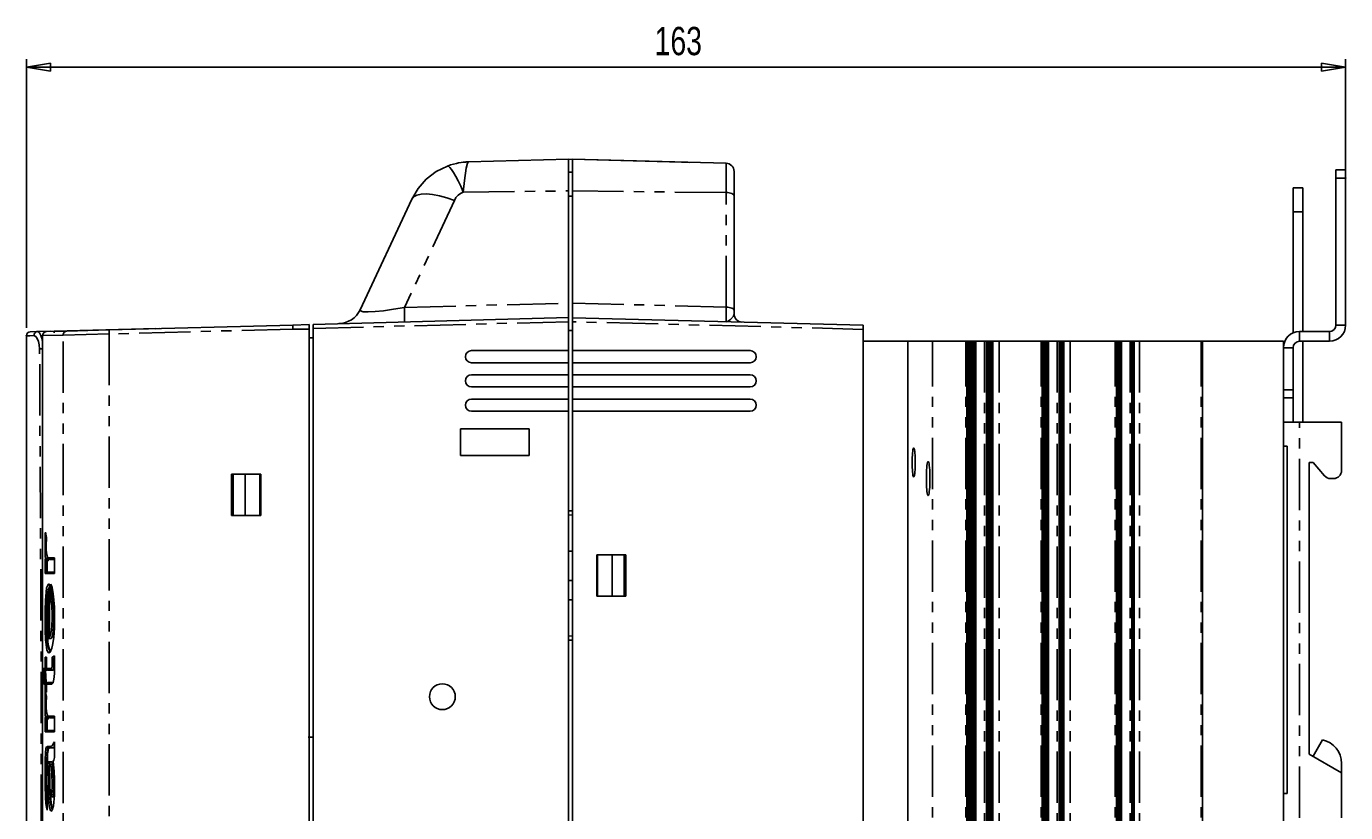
# Model space of a CAD drawing. Extents: x 31 to 367, y -51 to 345.
# Tile 11 of 11: x 204 to 367, y 246 to 343. Entities that reach past the tile are written whole.
import ezdxf

# ---------------------------------------------------------------- set-up
doc = ezdxf.new("R2010")
doc.units = 0
doc.header["$PDSIZE"] = -1
doc.linetypes.add('PHANTOM', pattern=[12.7, 6.35, -1.27, 1.27, -1.27, 1.27, -1.27])
doc.layers.get('0').update_dxf_attribs({"linetype": 'CONTINUOUS'})
doc.styles.add('SLDTEXTSTYLE0', font='txt', dxfattribs={"width": 0.75})
doc.dimstyles.get("Standard").update_dxf_attribs({"dimtxt": 0.18, "dimasz": 0.18, "dimexe": 0.18, "dimexo": 0.0625, "dimgap": 0.09, "dimtad": 0, "dimtih": 1, "dimtoh": 1, "dimzin": 0, "dimcen": 0.09, "dimazin": 3, "dimtfac": 1, "dimtofl": 0, "dimtmove": 0, "dimatfit": 3})

# ---------------------------------------------------------------- blocks, each defined once
blk = doc.blocks.new('_CLOSED')
at = {"color": 0, "linetype": 'BYBLOCK'}
for p, q in [((-1, 0.166667), (0, 0)), ((-1, 0.166667), (-1, -0.166667)), ((0, 0), (-1, -0.166667)), ((0, 0), (-1, 0))]:
    blk.add_line(p, q, dxfattribs=at)
blk = doc.blocks.new('*D9')
at = {"color": 7}
for p, q in [((203.63, 306), (203.63, 339.24)), ((203.63, 338.24), (366.93, 338.24)), ((366.93, 325.53), (366.93, 339.24))]:
    blk.add_line(p, q, dxfattribs=at)
for p in [(366.93, 324.53), (203.63, 305)]:
    blk.add_point(p, dxfattribs=at)
at = {"xscale": 3, "yscale": 3, "rotation": 180}
blk.add_blockref('_CLOSED', (203.63, 338.24), dxfattribs=at)
at = {"xscale": 3, "yscale": 3}
blk.add_blockref('_CLOSED', (366.93, 338.24), dxfattribs=at)
at = {"color": 7, "linetype": 'CONTINUOUS', "style": 'SLDTEXTSTYLE0', "width": 0.75}
blk.add_text('163', height=3.5, dxfattribs=at).set_placement((281.4, 339.74))

msp = doc.modelspace()

# ---------------------------------------------------------------- linework, layer by layer
at = {"color": 7, "linetype": 'CONTINUOUS'}
for p, q in [((258.369, 326.529), (270.732, 326.852)), ((270.732, 322.932), (270.732, 326.852)), ((271.232, 326.839), (270.732, 326.852)), ((271.232, 326.852), (290.258, 326.354)), ((271.232, 322.932), (271.232, 326.852)), ((284.74, 326.499), (271.232, 326.852)), ((270.732, 325.248), (271.232, 325.252)), ((284.74, 326.499), (285.732, 326.473)), ((291.232, 325.355), (291.232, 322.334)), ((365.732, 325.529), (366.932, 325.529)), ((365.732, 324.529), (365.732, 325.529)), ((366.932, 325.529), (366.932, 324.529)), ((365.732, 324.529), (365.732, 306.329)), ((366.932, 324.529), (366.932, 306.329)), ((244.95, 308.235), (251.328, 321.912)), ((270.732, 309.05), (270.732, 322.932)), ((271.232, 309.048), (271.232, 322.932)), ((291.232, 322.334), (291.232, 308.15)), ((360.432, 323.329), (361.632, 323.329)), ((360.432, 320.329), (360.432, 323.329)), ((361.632, 323.329), (361.632, 320.329)), ((360.432, 320.329), (360.432, 305.362)), ((361.632, 320.329), (361.632, 305.529)), ((270.732, 309.05), (270.732, 307.248)), ((271.232, 307.245), (271.232, 309.048)), ((239.132, 306.42), (270.732, 307.248)), ((270.732, 307.248), (270.732, 306.748)), ((271.232, 307.245), (307.232, 306.302)), ((271.232, 306.745), (271.232, 307.245)), ((291.232, 308.15), (291.232, 307.696)), ((204.118, 305.503), (205.034, 305.527)), ((205.034, 305.527), (206.651, 305.57)), ((206.128, 305.53), (208.658, 305.596)), ((216.632, 305.831), (207.056, 305.58)), ((208.658, 305.596), (213.878, 305.733)), ((213.878, 305.733), (236.632, 306.329)), ((216.632, 305.831), (219.632, 305.91)), ((219.632, 305.91), (219.632, 305.883)), ((219.632, 305.883), (220.118, 305.896)), ((238.632, 306.381), (236.632, 306.329)), ((238.632, 306.381), (238.632, 305.829)), ((238.632, 305.829), (238.632, 144.828)), ((239.132, 305.92), (239.132, 306.42)), ((239.132, 144.737), (239.132, 305.92)), ((270.732, 306.748), (270.732, 303.168)), ((270.732, 305.641), (271.232, 305.645)), ((271.232, 303.168), (271.232, 306.745)), ((307.232, 306.302), (307.232, 305.802)), ((307.232, 305.802), (307.232, 144.855)), ((364.932, 305.529), (361.232, 305.529)), ((203.632, 195.721), (203.632, 305.004)), ((205.641, 305.029), (205.641, 187.087)), ((239.132, 304.759), (238.632, 304.755)), ((312.732, 304.329), (307.232, 304.329)), ((312.732, 146.329), (312.732, 304.329)), ((315.787, 304.329), (312.732, 304.329)), ((319.924, 304.329), (315.787, 304.329)), ((319.924, 304.329), (320.037, 304.329)), ((320.037, 304.329), (320.037, 146.329)), ((320.037, 304.329), (320.141, 304.329)), ((320.141, 304.329), (320.141, 146.329)), ((320.141, 304.329), (320.246, 304.329)), ((320.246, 304.329), (320.246, 146.329)), ((320.246, 304.329), (320.351, 304.329)), ((320.351, 304.329), (320.351, 146.329)), ((320.351, 304.329), (320.456, 304.329)), ((320.456, 304.329), (320.456, 146.329)), ((320.456, 304.329), (320.56, 304.329)), ((320.56, 304.329), (320.56, 146.329)), ((320.56, 304.329), (320.665, 304.329)), ((320.665, 304.329), (320.665, 146.329)), ((320.665, 304.329), (320.77, 304.329)), ((320.77, 304.329), (320.77, 146.329)), ((320.77, 304.329), (320.875, 304.329)), ((320.875, 304.329), (320.875, 146.329)), ((320.875, 304.329), (320.979, 304.329)), ((320.979, 304.329), (320.979, 146.329)), ((320.979, 304.329), (321.153, 304.329)), ((321.153, 304.329), (321.171, 304.329)), ((321.171, 304.329), (321.171, 146.329)), ((321.171, 304.329), (322.243, 304.329)), ((322.243, 304.329), (322.465, 304.329)), ((322.465, 146.329), (322.465, 304.329)), ((322.465, 304.329), (322.536, 304.329)), ((322.536, 146.329), (322.536, 304.329)), ((322.536, 304.329), (322.641, 304.329)), ((322.641, 146.329), (322.641, 304.329)), ((322.641, 304.329), (322.746, 304.329)), ((322.746, 146.329), (322.746, 304.329)), ((322.746, 304.329), (322.85, 304.329)), ((322.85, 146.329), (322.85, 304.329)), ((322.85, 304.329), (322.955, 304.329)), ((322.955, 146.329), (322.955, 304.329)), ((322.955, 304.329), (323.06, 304.329)), ((323.06, 146.329), (323.06, 304.329)), ((323.06, 304.329), (323.165, 304.329)), ((323.165, 146.329), (323.165, 304.329)), ((323.165, 304.329), (323.269, 304.329)), ((323.269, 146.329), (323.269, 304.329)), ((323.269, 304.329), (324.059, 304.329)), ((329.238, 304.329), (324.059, 304.329)), ((329.351, 304.329), (329.238, 304.329)), ((329.351, 304.329), (329.351, 146.329)), ((329.351, 304.329), (329.456, 304.329)), ((329.456, 304.329), (329.456, 146.329)), ((329.456, 304.329), (329.56, 304.329)), ((329.56, 304.329), (329.56, 146.329)), ((329.56, 304.329), (329.665, 304.329)), ((329.665, 304.329), (329.665, 146.329)), ((329.665, 304.329), (329.77, 304.329)), ((329.77, 304.329), (329.77, 146.329)), ((329.77, 304.329), (329.875, 304.329)), ((329.875, 304.329), (329.875, 146.329)), ((329.875, 304.329), (329.979, 304.329)), ((329.979, 304.329), (329.979, 146.329)), ((329.979, 304.329), (330.153, 304.329)), ((330.153, 304.329), (330.171, 304.329)), ((330.171, 304.329), (330.171, 146.329)), ((330.171, 304.329), (331.243, 304.329)), ((331.243, 304.329), (331.465, 304.329)), ((331.465, 146.329), (331.465, 304.329)), ((331.465, 304.329), (331.536, 304.329)), ((331.536, 146.329), (331.536, 304.329)), ((331.536, 304.329), (331.641, 304.329)), ((331.641, 146.329), (331.641, 304.329)), ((331.641, 304.329), (331.746, 304.329)), ((331.746, 146.329), (331.746, 304.329)), ((331.746, 304.329), (331.85, 304.329)), ((331.85, 146.329), (331.85, 304.329)), ((331.85, 304.329), (331.955, 304.329)), ((331.955, 146.329), (331.955, 304.329)), ((331.955, 304.329), (332.06, 304.329)), ((332.06, 146.329), (332.06, 304.329)), ((332.85, 304.329), (332.06, 304.329)), ((338.391, 304.329), (332.85, 304.329)), ((338.391, 304.329), (338.56, 304.329)), ((338.56, 304.329), (338.56, 146.329)), ((338.56, 304.329), (338.665, 304.329)), ((338.665, 304.329), (338.665, 146.329)), ((338.665, 304.329), (338.77, 304.329)), ((338.77, 304.329), (338.77, 146.329)), ((338.77, 304.329), (338.875, 304.329)), ((338.875, 304.329), (338.875, 146.329)), ((338.875, 304.329), (338.979, 304.329)), ((338.979, 304.329), (338.979, 146.329)), ((338.979, 304.329), (339.153, 304.329)), ((339.153, 304.329), (339.171, 304.329)), ((339.171, 304.329), (339.171, 146.329)), ((339.171, 304.329), (340.243, 304.329)), ((340.243, 304.329), (340.465, 304.329)), ((340.465, 146.329), (340.465, 304.329)), ((340.465, 304.329), (340.536, 304.329)), ((340.536, 146.329), (340.536, 304.329)), ((340.536, 304.329), (340.641, 304.329)), ((340.641, 146.329), (340.641, 304.329)), ((340.641, 304.329), (340.746, 304.329)), ((340.746, 146.329), (340.746, 304.329)), ((340.746, 304.329), (341.432, 304.329)), ((349.061, 304.329), (341.432, 304.329)), ((349.061, 304.329), (349.232, 304.329)), ((349.232, 146.329), (349.232, 304.329)), ((359.232, 304.329), (349.232, 304.329)), ((359.232, 146.329), (359.232, 304.329)), ((364.932, 304.329), (361.232, 304.329)), ((361.632, 304.329), (361.632, 294.329)), ((258.732, 303.168), (270.732, 303.168)), ((270.732, 303.168), (270.732, 301.668)), ((271.232, 303.168), (293.232, 303.168)), ((271.232, 301.668), (271.232, 303.168)), ((359.232, 303.529), (359.232, 298.329)), ((360.432, 303.529), (360.432, 298.329)), ((270.732, 301.668), (258.732, 301.668)), ((270.732, 301.668), (270.732, 300.168)), ((271.232, 300.168), (271.232, 301.668)), ((293.232, 301.668), (271.232, 301.668)), ((258.732, 300.168), (270.732, 300.168)), ((270.732, 300.168), (270.732, 298.668)), ((271.232, 300.168), (293.232, 300.168)), ((271.232, 298.668), (271.232, 300.168)), ((270.732, 298.668), (258.732, 298.668)), ((270.732, 298.668), (270.732, 297.168)), ((271.232, 297.168), (271.232, 298.668)), ((293.232, 298.668), (271.232, 298.668)), ((360.432, 297.329), (359.232, 297.329)), ((360.432, 298.329), (360.432, 297.329)), ((360.432, 294.329), (360.432, 297.329)), ((258.732, 297.168), (270.732, 297.168)), ((270.732, 295.668), (258.732, 295.668)), ((270.732, 297.168), (270.732, 295.668)), ((270.732, 295.668), (270.732, 154.989)), ((271.232, 297.168), (293.232, 297.168)), ((271.232, 295.668), (271.232, 297.168)), ((271.232, 154.989), (271.232, 295.668)), ((293.232, 295.668), (271.232, 295.668)), ((361.232, 294.329), (359.232, 294.329)), ((366.432, 294.329), (361.232, 294.329)), ((366.432, 288.329), (366.432, 294.329)), ((265.872, 293.472), (257.372, 293.472)), ((257.372, 293.472), (257.372, 290.172)), ((265.872, 290.172), (265.872, 293.472)), ((359.232, 291.329), (359.695, 291.329)), ((359.695, 291.329), (359.695, 248.329)), ((257.372, 290.172), (265.872, 290.172)), ((362.432, 289.329), (362.932, 289.329)), ((362.432, 253.229), (362.432, 289.329)), ((362.932, 289.329), (364.31, 287.686)), ((229.032, 287.881), (229.032, 282.776)), ((232.632, 287.881), (229.032, 287.881)), ((229.232, 282.776), (229.232, 287.881)), ((230.731, 287.881), (230.731, 282.776)), ((232.532, 282.776), (232.532, 287.881)), ((232.632, 282.776), (232.632, 287.881)), ((365.076, 287.329), (365.432, 287.329)), ((229.032, 282.776), (232.632, 282.776)), ((270.732, 283.333), (271.232, 283.329)), ((270.732, 282.82), (271.232, 282.816)), ((205.978, 280.677), (206.136, 280.045)), ((270.732, 278.329), (271.232, 278.329)), ((277.832, 277.881), (274.232, 277.881)), ((274.232, 277.881), (274.232, 272.776)), ((274.332, 277.881), (274.332, 272.776)), ((276.132, 272.776), (276.132, 277.881)), ((277.632, 277.881), (277.632, 272.776)), ((277.832, 272.776), (277.832, 277.881)), ((205.95, 275.562), (205.95, 277.362)), ((206.165, 277.162), (206.149, 277.163)), ((206.27, 277.162), (206.165, 277.162)), ((206.215, 275.762), (206.215, 277.162)), ((206.261, 277.163), (206.27, 277.162)), ((206.321, 277.162), (206.27, 277.162)), ((207.093, 277.318), (206.58, 277.318)), ((207.093, 277.485), (207.093, 275.595)), ((277.632, 277.029), (277.832, 276.829)), ((206.149, 275.762), (206.165, 275.762)), ((206.165, 275.762), (207.093, 275.762)), ((270.732, 274.732), (271.232, 274.728)), ((206.488, 274.215), (206.488, 267.707)), ((206.901, 272.478), (206.913, 273.316)), ((274.232, 272.776), (277.832, 272.776)), ((206.488, 272.495), (206.472, 272.494)), ((206.823, 272.477), (206.838, 272.478)), ((206.901, 272.478), (206.838, 272.478)), ((271.232, 272.329), (270.732, 272.329)), ((207.108, 270.166), (207.027, 270.166)), ((271.232, 267.842), (270.732, 267.837)), ((206.472, 267.518), (206.497, 267.517)), ((206.545, 267.517), (206.497, 267.517)), ((206.545, 267.517), (206.545, 267.568)), ((206.661, 267.517), (206.688, 267.517)), ((206.713, 267.517), (206.688, 267.517)), ((271.232, 267.329), (270.732, 267.324)), ((205.95, 263.827), (205.95, 265.227)), ((206.104, 265.209), (206.104, 263.809)), ((207.048, 265.027), (207.021, 265.029)), ((207.102, 265.027), (207.048, 265.027)), ((205.968, 263.627), (205.959, 263.627)), ((206.165, 263.627), (205.968, 263.627)), ((206.066, 262.071), (206.018, 263.627)), ((206.149, 263.628), (206.165, 263.627)), ((206.215, 263.627), (206.165, 263.627)), ((206.215, 263.627), (206.215, 263.642)), ((206.88, 263.627), (206.286, 263.627)), ((206.931, 263.627), (206.88, 263.627)), ((207.108, 264.417), (207.027, 264.417)), ((205.95, 260.882), (205.95, 261.871)), ((206.006, 262.071), (206.016, 262.071)), ((206.016, 262.071), (206.165, 262.071)), ((206.104, 261.89), (206.104, 260.896)), ((206.165, 262.071), (206.149, 262.071)), ((206.215, 262.071), (206.165, 262.071)), ((206.215, 262.056), (206.215, 262.071)), ((206.286, 262.071), (206.872, 262.071)), ((206.872, 262.071), (206.951, 262.083)), ((205.997, 260.882), (206.13, 260.354)), ((206.063, 260.982), (206.104, 260.982)), ((205.95, 255.959), (205.95, 257.76)), ((206.165, 257.56), (206.149, 257.56)), ((206.27, 257.56), (206.165, 257.56)), ((206.215, 256.159), (206.215, 257.56)), ((206.261, 257.56), (206.27, 257.56)), ((206.321, 257.56), (206.27, 257.56)), ((207.093, 257.715), (206.58, 257.715)), ((207.093, 257.882), (207.093, 255.992)), ((206.149, 256.159), (206.165, 256.159)), ((206.165, 256.159), (207.093, 256.159)), ((238.532, 255.329), (239.032, 255.329)), ((364.082, 254.994), (362.905, 252.955)), ((206.319, 253.906), (206.318, 253.906)), ((206.373, 253.906), (206.319, 253.906)), ((206.688, 253.981), (206.46, 253.981)), ((206.738, 253.981), (206.688, 253.981)), ((207.093, 254.708), (207.093, 252.807)), ((366.432, 250.919), (362.432, 253.229)), ((206.491, 252.27), (206.44, 252.27)), ((206.476, 252.263), (206.456, 252.262)), ((206.527, 252.263), (206.476, 252.263)), ((206.667, 252.27), (206.643, 252.27)), ((206.693, 252.27), (206.667, 252.27)), ((206.751, 252.263), (206.693, 252.27)), ((206.751, 252.263), (206.7, 252.263)), ((206.7, 252.263), (206.7, 252.263)), ((206.856, 252.032), (206.853, 252.032)), ((206.919, 252.032), (206.856, 252.032)), ((366.432, 250.919), (366.432, 252.065)), ((366.432, 245.329), (366.432, 250.919)), ((206.512, 249.698), (206.512, 249.698)), ((206.539, 248.419), (206.539, 248.419)), ((207.108, 249.615), (207.027, 249.615)), ((359.695, 248.329), (359.232, 248.329)), ((206.233, 248.211), (206.213, 246.265)), ((206.878, 247.914), (206.881, 247.914)), ((206.93, 247.914), (206.881, 247.914))]:
    msp.add_line(p, q, dxfattribs=at)
at = {"color": 7, "linetype": 'PHANTOM'}
for p, q in [((290.258, 322.733), (290.258, 326.354)), ((366.932, 324.529), (365.732, 324.529)), ((256.609, 321.77), (250.43, 308.519)), ((257.715, 322.796), (270.732, 322.932)), ((270.732, 322.291), (271.232, 322.293)), ((290.258, 322.733), (271.232, 322.932)), ((290.258, 308.549), (290.258, 322.733)), ((361.632, 320.329), (360.432, 320.329)), ((250.43, 308.519), (270.732, 309.05)), ((271.232, 309.048), (290.258, 308.549)), ((207.056, 305.58), (207.058, 305.382)), ((236.632, 305.829), (213.878, 305.233)), ((216.632, 305.805), (216.632, 305.831)), ((238.632, 305.829), (236.632, 305.829)), ((270.732, 306.748), (239.132, 305.92)), ((307.232, 305.802), (271.232, 306.745)), ((361.232, 305.529), (361.232, 304.329)), ((364.932, 304.329), (364.932, 305.529)), ((365.732, 306.329), (366.932, 306.329)), ((208.183, 305.096), (205.641, 305.029)), ((213.878, 305.233), (208.183, 305.096)), ((208.183, 145.561), (208.183, 305.096)), ((213.878, 305.233), (213.878, 145.424)), ((315.787, 146.329), (315.787, 304.329)), ((319.924, 146.329), (319.924, 304.329)), ((321.153, 304.329), (321.153, 146.329)), ((322.243, 304.329), (322.243, 146.329)), ((324.059, 304.329), (324.059, 146.329)), ((329.238, 146.329), (329.238, 304.329)), ((330.153, 304.329), (330.153, 146.329)), ((331.243, 304.329), (331.243, 146.329)), ((332.85, 304.329), (332.85, 146.329)), ((338.391, 146.329), (338.391, 304.329)), ((339.153, 304.329), (339.153, 146.329)), ((340.243, 304.329), (340.243, 146.329)), ((341.432, 304.329), (341.432, 146.329)), ((349.061, 146.329), (349.061, 304.329)), ((360.432, 303.529), (359.232, 303.529)), ((359.232, 298.329), (360.432, 298.329)), ((361.232, 245.329), (361.232, 294.329)), ((205.95, 277.362), (206.011, 277.362)), ((206.149, 277.163), (206.149, 275.762)), ((206.382, 277.518), (207.095, 277.518)), ((207.095, 277.518), (207.095, 275.562)), ((207.095, 275.562), (205.95, 275.562)), ((206.49, 274.239), (206.49, 267.735)), ((206.622, 272.362), (206.65, 274.264)), ((206.84, 273.692), (206.823, 272.477)), ((206.273, 267.742), (206.273, 272.266)), ((206.472, 272.494), (206.472, 267.518)), ((205.95, 265.227), (206.105, 265.227)), ((206.105, 265.227), (206.105, 263.827)), ((206.821, 265.203), (207.092, 265.403)), ((205.752, 263.827), (205.95, 263.827)), ((205.809, 261.871), (205.752, 263.827)), ((205.959, 263.627), (206.006, 262.071)), ((206.105, 263.827), (206.682, 263.827)), ((206.149, 263.689), (206.149, 263.628)), ((205.95, 261.871), (205.809, 261.871)), ((206.105, 261.871), (206.105, 260.882)), ((206.674, 261.871), (206.105, 261.871)), ((206.149, 262.071), (206.149, 262.01)), ((205.97, 260.882), (205.95, 260.882)), ((206.105, 260.882), (205.997, 260.882)), ((205.95, 257.76), (206.011, 257.76)), ((206.149, 257.56), (206.149, 256.159)), ((206.382, 257.915), (207.095, 257.915)), ((207.095, 257.915), (207.095, 255.959)), ((207.095, 255.959), (205.95, 255.959)), ((207.095, 254.759), (207.095, 252.79)), ((206.262, 254.181), (206.489, 254.181)), ((206.502, 252.063), (206.48, 252.066)), ((206.643, 252.27), (206.7, 252.263))]:
    msp.add_line(p, q, dxfattribs=at)
at = {"color": 7, "linetype": 'CONTINUOUS', "flags": 128}
for points in [[(251.328, 321.912), (252.113, 323.243), (253.138, 324.397), (254.367, 325.333), (255.752, 326.016)], [(255.752, 326.016), (256.14, 326.151), (256.868, 326.346), (257.121, 326.397), (257.459, 326.453), (257.697, 326.483), (257.869, 326.5), (257.996, 326.51), (258.09, 326.516), (258.16, 326.52), (258.212, 326.523), (258.251, 326.525), (258.281, 326.526), (258.303, 326.527), (258.319, 326.527), (258.332, 326.528), (258.335, 326.528), (258.343, 326.528), (258.351, 326.528), (258.369, 326.529)], [(236.632, 306.329), (236.631, 306.291), (236.631, 306.182), (236.631, 306.02), (236.632, 305.829)], [(313.278, 289.329), (313.281, 289.016), (313.289, 288.713), (313.303, 288.429), (313.322, 288.172), (313.346, 287.95), (313.373, 287.77), (313.403, 287.637), (313.434, 287.556), (313.467, 287.529), (313.5, 287.556), (313.532, 287.637), (313.562, 287.77), (313.589, 287.95), (313.612, 288.172), (313.631, 288.429), (313.645, 288.713), (313.654, 289.016), (313.656, 289.329), (313.654, 289.641), (313.645, 289.944), (313.631, 290.229), (313.612, 290.486), (313.589, 290.708), (313.562, 290.888), (313.532, 291.02), (313.5, 291.101), (313.467, 291.129), (313.434, 291.101), (313.403, 291.02), (313.373, 290.888), (313.346, 290.708), (313.322, 290.486), (313.303, 290.229), (313.289, 289.944), (313.281, 289.641), (313.278, 289.329)], [(315.033, 287.329), (315.037, 286.964), (315.047, 286.61), (315.063, 286.279), (315.085, 285.979), (315.112, 285.72), (315.144, 285.51), (315.179, 285.355), (315.216, 285.261), (315.254, 285.229), (315.292, 285.261), (315.329, 285.355), (315.364, 285.51), (315.396, 285.72), (315.423, 285.979), (315.445, 286.279), (315.461, 286.61), (315.471, 286.964), (315.475, 287.329), (315.471, 287.693), (315.461, 288.047), (315.445, 288.379), (315.423, 288.679), (315.396, 288.937), (315.364, 289.147), (315.329, 289.302), (315.292, 289.397), (315.254, 289.429), (315.216, 289.397), (315.179, 289.302), (315.144, 289.147), (315.112, 288.937), (315.085, 288.679), (315.063, 288.379), (315.047, 288.047), (315.037, 287.693), (315.033, 287.329)], [(205.938, 278.974), (205.939, 279.328), (205.947, 279.776), (205.958, 280.166), (205.972, 280.536), (205.978, 280.677)], [(206.136, 280.045), (206.127, 279.911), (206.111, 279.657), (206.099, 279.38), (206.092, 279.07), (206.091, 278.913)], [(206.011, 277.362), (205.974, 277.748), (205.947, 278.304), (205.938, 278.893), (205.938, 278.974)], [(205.938, 278.974), (205.939, 278.974), (205.942, 278.974), (205.967, 278.974), (206.012, 278.974), (206.071, 278.974), (206.137, 278.973)], [(206.091, 278.913), (206.091, 278.89), (206.098, 278.519), (206.116, 278.198), (206.157, 277.87), (206.189, 277.75)], [(206.211, 277.655), (206.239, 277.586), (206.402, 277.374), (206.493, 277.345)], [(205.95, 277.362), (205.95, 277.36), (205.957, 277.322), (205.996, 277.246), (206.048, 277.198), (206.095, 277.175), (206.149, 277.163)], [(206.011, 277.362), (206.011, 277.361), (206.048, 277.285), (206.152, 277.194), (206.207, 277.172), (206.236, 277.165), (206.261, 277.163)], [(206.321, 277.162), (206.275, 277.486), (206.27, 277.546)], [(206.58, 277.318), (206.514, 277.329), (206.456, 277.362), (206.412, 277.412), (206.387, 277.474), (206.383, 277.495), (206.382, 277.518)], [(207.095, 277.485), (207.095, 277.516), (207.095, 277.518)], [(206.149, 275.762), (206.095, 275.75), (206.048, 275.727), (205.996, 275.679), (205.957, 275.602), (205.95, 275.564), (205.95, 275.562)], [(207.095, 275.595), (207.095, 275.564), (207.095, 275.562)], [(205.938, 270.059), (205.945, 271.044), (205.985, 272.282), (206.062, 273.273), (206.141, 273.785), (206.333, 274.223), (206.414, 274.251)], [(206.488, 273.928), (206.34, 273.602), (206.261, 273.117), (206.184, 272.176), (206.176, 271.93)], [(206.262, 272.301), (206.28, 272.672), (206.366, 273.431), (206.486, 273.885), (206.488, 273.887)], [(206.414, 274.251), (206.415, 274.234), (206.419, 274.207), (206.444, 274.145), (206.488, 274.095), (206.488, 274.095)], [(206.491, 274.215), (206.49, 274.237), (206.49, 274.239)], [(206.65, 274.264), (206.813, 273.829), (206.96, 273.075), (207.005, 272.718), (207.099, 271.402), (207.122, 270.141)], [(206.157, 271.781), (206.156, 271.766), (206.112, 271.146), (206.106, 270.991), (206.091, 270.052)], [(206.273, 272.266), (206.217, 272.135), (206.157, 271.781)], [(206.472, 272.494), (206.418, 272.479), (206.373, 272.452), (206.32, 272.395), (206.278, 272.299), (206.273, 272.268), (206.273, 272.266)], [(206.476, 272.464), (206.497, 272.495), (206.497, 272.495), (206.497, 272.495)], [(206.823, 272.477), (206.763, 272.467), (206.711, 272.449), (206.666, 272.422), (206.633, 272.386), (206.623, 272.363), (206.622, 272.362)], [(207.108, 270.166), (207.097, 270.888), (207.057, 271.569), (206.978, 272.159), (206.901, 272.478)], [(206.425, 265.761), (206.387, 265.767), (206.182, 266.092), (206.062, 266.776), (206.009, 267.38), (205.957, 268.52), (205.938, 269.802), (205.938, 270.059)], [(205.938, 270.059), (205.939, 270.059), (205.942, 270.059), (205.967, 270.059), (206.012, 270.059), (206.071, 270.059), (206.091, 270.059)], [(206.091, 270.052), (206.094, 269.581), (206.115, 268.867), (206.159, 268.265), (206.216, 267.894), (206.273, 267.742)], [(207.122, 270.141), (207.096, 268.85), (207.011, 267.655), (206.871, 266.698), (206.781, 266.323), (206.575, 265.852), (206.425, 265.761)], [(206.713, 267.517), (206.853, 267.711), (206.964, 268.122), (207.052, 268.786), (207.098, 269.538), (207.108, 270.166)], [(207.027, 270.166), (206.961, 270.166), (206.902, 270.166), (206.857, 270.166), (206.831, 270.166), (206.829, 270.166)], [(206.178, 268.14), (206.209, 267.507), (206.261, 266.931), (206.381, 266.281), (206.586, 265.967), (206.623, 265.961), (206.623, 265.961), (206.623, 265.961)], [(206.674, 265.961), (206.473, 266.177), (206.347, 266.741), (206.259, 267.704), (206.256, 267.788)], [(206.472, 267.518), (206.418, 267.533), (206.373, 267.559), (206.319, 267.615), (206.279, 267.708), (206.273, 267.74), (206.273, 267.742)], [(206.661, 267.517), (206.611, 267.525), (206.569, 267.544), (206.525, 267.587), (206.493, 267.662), (206.49, 267.733), (206.49, 267.735)], [(205.95, 265.227), (205.95, 265.225), (205.957, 265.187), (205.996, 265.111), (206.048, 265.063), (206.095, 265.04), (206.104, 265.038)], [(206.105, 265.227), (206.105, 265.225), (206.107, 265.209)], [(206.425, 265.761), (206.425, 265.777), (206.43, 265.804), (206.455, 265.867), (206.499, 265.917), (206.557, 265.949), (206.623, 265.961)], [(206.821, 265.203), (206.821, 265.201), (206.823, 265.191), (206.862, 265.117), (206.917, 265.068), (206.965, 265.044), (207.021, 265.029)], [(207.092, 265.403), (207.106, 265.012), (207.106, 264.985), (207.115, 264.67), (207.12, 264.381), (207.122, 264.085)], [(207.108, 264.417), (207.108, 264.57), (207.107, 264.723), (207.102, 265.027)], [(205.752, 263.827), (205.752, 263.826), (205.774, 263.748), (205.831, 263.678), (205.881, 263.646), (205.922, 263.632), (205.959, 263.627)], [(205.95, 263.827), (205.95, 263.825), (205.957, 263.787), (205.996, 263.71), (206.048, 263.663), (206.095, 263.64), (206.149, 263.628)], [(206.105, 263.827), (206.105, 263.825), (206.111, 263.76), (206.145, 263.692), (206.19, 263.653), (206.234, 263.634), (206.286, 263.627)], [(207.122, 264.085), (207.109, 263.3), (207.071, 262.731), (207.007, 262.28), (206.937, 262.036), (206.774, 261.886), (206.674, 261.871)], [(206.682, 263.827), (206.685, 263.791), (206.687, 263.783), (206.712, 263.721), (206.756, 263.671), (206.814, 263.639), (206.88, 263.627)], [(206.829, 264.419), (206.832, 264.419), (206.857, 264.418), (206.902, 264.418), (206.961, 264.417), (207.027, 264.417)], [(206.931, 263.627), (206.992, 263.64), (207.055, 263.718), (207.079, 263.835), (207.097, 263.997), (207.107, 264.232), (207.108, 264.417)], [(205.809, 261.871), (205.81, 261.874), (205.824, 261.941), (205.858, 261.997), (205.902, 262.037), (205.955, 262.062), (206.006, 262.071)], [(205.95, 261.871), (205.95, 261.873), (205.957, 261.911), (205.996, 261.988), (206.048, 262.036), (206.095, 262.059), (206.149, 262.071)], [(206.286, 262.071), (206.234, 262.064), (206.19, 262.046), (206.145, 262.006), (206.111, 261.939), (206.105, 261.873), (206.105, 261.871)], [(206.872, 262.071), (206.807, 262.06), (206.748, 262.028), (206.703, 261.976), (206.674, 261.871)], [(205.938, 259.371), (205.939, 259.703), (205.947, 260.174), (205.959, 260.587), (205.97, 260.882)], [(205.95, 260.882), (205.95, 260.884), (205.954, 260.904), (205.983, 260.95), (206.02, 260.974), (206.063, 260.982)], [(205.97, 260.882), (205.971, 260.884), (205.987, 260.924)], [(205.987, 260.924), (205.987, 260.917), (205.997, 260.883), (205.997, 260.882)], [(206.13, 260.354), (206.115, 260.12), (206.1, 259.821), (206.092, 259.514), (206.091, 259.31)], [(206.105, 260.896), (206.105, 260.884), (206.105, 260.882)], [(206.011, 257.76), (205.974, 258.145), (205.947, 258.702), (205.938, 259.29), (205.938, 259.371)], [(205.938, 259.371), (205.939, 259.371), (205.942, 259.371), (205.967, 259.371), (206.012, 259.371), (206.071, 259.371), (206.137, 259.371)], [(206.091, 259.31), (206.091, 259.288), (206.098, 258.917), (206.116, 258.596), (206.157, 258.268), (206.189, 258.148)], [(206.211, 258.053), (206.239, 257.983), (206.402, 257.771), (206.493, 257.742)], [(205.95, 257.76), (205.95, 257.758), (205.957, 257.72), (205.996, 257.643), (206.048, 257.595), (206.095, 257.572), (206.149, 257.56)], [(206.011, 257.76), (206.011, 257.759), (206.048, 257.682), (206.152, 257.591), (206.207, 257.569), (206.236, 257.562), (206.261, 257.56)], [(206.321, 257.56), (206.275, 257.883), (206.27, 257.943)], [(206.382, 257.915), (206.383, 257.892), (206.387, 257.871), (206.412, 257.809), (206.456, 257.759), (206.514, 257.727), (206.58, 257.715)], [(207.095, 257.915), (207.095, 257.913), (207.095, 257.882)], [(205.95, 255.959), (205.95, 255.961), (205.957, 255.999), (205.996, 256.076), (206.048, 256.124), (206.095, 256.147), (206.149, 256.159)], [(207.094, 254.708), (207.095, 254.756), (207.095, 254.759)], [(207.095, 255.959), (207.095, 255.961), (207.095, 255.992)], [(205.938, 250.532), (205.94, 251.308), (205.96, 252.488), (206.005, 253.437), (206.057, 253.87), (206.12, 254.102)], [(206.318, 253.906), (206.252, 253.919), (206.194, 253.952), (206.149, 254.002), (206.124, 254.063), (206.12, 254.092), (206.12, 254.102)], [(206.318, 253.906), (206.318, 253.906), (206.256, 253.691), (206.205, 253.301), (206.159, 252.417), (206.148, 251.752)], [(206.22, 252.105), (206.232, 252.64), (206.263, 253.247), (206.313, 253.685), (206.373, 253.906)], [(206.46, 253.981), (206.395, 253.993), (206.336, 254.025), (206.292, 254.075), (206.267, 254.135), (206.262, 254.181)], [(206.373, 253.906), (206.439, 253.968), (206.474, 253.979), (206.511, 253.981)], [(206.687, 253.981), (206.622, 253.993), (206.563, 254.025), (206.519, 254.075), (206.493, 254.144), (206.489, 254.181)], [(207.093, 254.124), (206.888, 253.999), (206.687, 253.981)], [(206.738, 253.981), (207.006, 254.017), (207.093, 254.078)], [(206.131, 251.738), (206.116, 251.516), (206.099, 251.056), (206.091, 250.533), (206.091, 250.252)], [(206.372, 252.258), (206.343, 252.25), (206.185, 252.065), (206.136, 251.805), (206.126, 251.703)], [(206.239, 252.07), (206.24, 252.091), (206.243, 252.114), (206.269, 252.176), (206.313, 252.226), (206.371, 252.259), (206.437, 252.27)], [(206.262, 252.065), (206.262, 252.068), (206.273, 252.116), (206.304, 252.175), (206.347, 252.218), (206.397, 252.247), (206.456, 252.262)], [(206.437, 252.27), (206.437, 252.27), (206.438, 252.27), (206.44, 252.27)], [(206.643, 252.27), (206.598, 252.264), (206.56, 252.25), (206.518, 252.216), (206.483, 252.147), (206.48, 252.067), (206.48, 252.066)], [(206.48, 252.066), (206.49, 251.786), (206.507, 251.181), (206.521, 250.57), (206.533, 249.955)], [(206.527, 252.263), (206.507, 252.266), (206.497, 252.269), (206.491, 252.27)], [(206.502, 252.063), (206.527, 252.16), (206.532, 252.168), (206.576, 252.219), (206.635, 252.251), (206.7, 252.263)], [(206.657, 251.856), (206.657, 251.864), (206.661, 251.882), (206.686, 251.938), (206.73, 251.985), (206.788, 252.018), (206.853, 252.032)], [(206.919, 252.032), (206.878, 252.153), (206.835, 252.218), (206.751, 252.263)], [(206.94, 252.3), (206.94, 252.301), (206.935, 252.315), (206.947, 252.37)], [(207.095, 252.79), (207.061, 252.645), (207.015, 252.479), (206.966, 252.351), (206.94, 252.3)], [(206.94, 252.3), (206.983, 251.935), (207.063, 251.049), (207.108, 250.168), (207.122, 249.26)], [(207.094, 252.807), (207.093, 252.801), (207.095, 252.792), (207.095, 252.79)], [(206.213, 246.265), (206.101, 246.612), (206.03, 247.116), (205.983, 247.848), (205.944, 249.381), (205.938, 250.124), (205.938, 250.532)], [(206.137, 250.532), (206.071, 250.532), (206.012, 250.532), (205.967, 250.532), (205.942, 250.532), (205.939, 250.532), (205.938, 250.532)], [(206.091, 250.252), (206.093, 249.705), (206.106, 249.121), (206.113, 248.949), (206.138, 248.638), (206.19, 248.346), (206.233, 248.211)], [(206.533, 249.955), (206.55, 249.162), (206.572, 248.632), (206.597, 248.37), (206.634, 248.186), (206.673, 248.117), (206.682, 248.114)], [(206.168, 248.468), (206.182, 247.942), (206.224, 247.343)], [(206.314, 249.673), (206.322, 249.678), (206.343, 249.684), (206.387, 249.691), (206.446, 249.696), (206.512, 249.698)], [(206.34, 248.365), (206.342, 248.368), (206.344, 248.371), (206.369, 248.388), (206.414, 248.404), (206.473, 248.414), (206.539, 248.419)], [(207.122, 249.26), (207.096, 248.082), (207.034, 247.266), (206.968, 246.812), (206.833, 246.304), (206.739, 246.173), (206.708, 246.161), (206.694, 246.158)], [(206.829, 249.616), (206.831, 249.616), (206.857, 249.616), (206.902, 249.616), (206.961, 249.616), (207.027, 249.615)], [(206.93, 247.914), (206.986, 247.984), (207.035, 248.196), (207.071, 248.488), (207.099, 248.995), (207.103, 249.247)], [(206.943, 246.358), (206.821, 246.503), (206.72, 246.953), (206.654, 247.602), (206.628, 248.107)], [(206.878, 247.914), (206.813, 247.926), (206.755, 247.959), (206.711, 248.009), (206.686, 248.071), (206.682, 248.105), (206.682, 248.114)]]:
    msp.add_lwpolyline(points, dxfattribs=at)
at = {"color": 7, "linetype": 'PHANTOM', "flags": 128}
for points in [[(255.752, 326.016), (255.879, 325.994), (256.049, 325.851), (256.258, 325.591), (256.503, 325.217), (256.777, 324.74), (257.074, 324.169), (257.389, 323.516), (257.715, 322.796)], [(258.369, 326.529), (258.367, 326.529), (258.36, 326.528), (258.302, 326.492), (258.238, 326.39), (258.057, 325.734), (257.847, 324.221), (257.715, 322.796)], [(251.328, 321.912), (251.563, 322.208), (251.953, 322.419), (252.484, 322.54), (253.143, 322.568), (253.908, 322.502), (254.758, 322.343), (255.667, 322.097), (256.609, 321.77)], [(257.715, 322.796), (257.368, 322.625), (257.061, 322.391), (256.805, 322.102), (256.609, 321.77)], [(291.232, 322.334), (291.213, 322.41), (291.158, 322.484), (291.068, 322.552), (290.948, 322.612), (290.801, 322.662), (290.632, 322.699), (290.449, 322.723), (290.258, 322.733)], [(244.95, 308.235), (245.003, 308.074), (245.337, 307.979), (245.939, 307.953), (246.786, 307.997), (247.845, 308.109), (249.075, 308.285), (250.43, 308.519)], [(250.43, 306.716), (250.436, 306.748), (250.441, 306.842), (250.444, 306.996), (250.445, 307.207), (250.444, 307.471), (250.441, 307.782), (250.436, 308.134), (250.43, 308.519)], [(290.258, 306.747), (290.26, 306.803), (290.262, 306.968), (290.263, 307.238), (290.262, 307.6), (290.26, 308.043), (290.258, 308.549)], [(291.232, 308.15), (291.213, 308.227), (291.158, 308.301), (291.068, 308.369), (290.948, 308.429), (290.801, 308.479), (290.632, 308.516), (290.449, 308.54), (290.258, 308.549)], [(290.258, 306.747), (290.261, 306.747), (290.409, 306.766), (290.805, 307.014), (291.144, 307.436), (291.232, 307.696)], [(205.034, 305.527), (204.943, 305.516), (204.855, 305.486), (204.775, 305.438), (204.705, 305.376), (204.648, 305.3), (204.606, 305.214), (204.58, 305.122), (204.572, 305.025)], [(205.034, 305.527), (205.24, 305.385), (205.422, 305.043), (205.568, 304.573), (205.641, 304.154)], [(208.183, 305.096), (208.192, 305.192), (208.219, 305.285), (208.262, 305.37), (208.321, 305.445), (208.393, 305.508), (208.475, 305.554), (208.564, 305.584), (208.658, 305.596)], [(213.878, 305.233), (213.876, 305.33), (213.874, 305.424), (213.873, 305.511), (213.873, 305.586), (213.873, 305.648), (213.874, 305.695), (213.876, 305.723), (213.878, 305.733)], [(204.572, 305.025), (204.074, 305.01), (203.899, 305.009), (203.831, 305.008), (203.66, 305.005), (203.632, 305.004)], [(205.268, 303.408), (205.23, 303.881), (205.13, 304.309), (204.98, 304.665), (204.789, 304.921), (204.572, 305.025)], [(205.251, 155.449), (205.244, 161.719), (205.224, 167.913), (205.199, 173.936), (205.176, 182.538), (205.182, 191.011), (205.218, 199.504), (205.284, 208.165), (205.358, 217.151), (205.414, 226.3), (205.449, 235.568), (205.463, 244.909), (205.462, 254.687), (205.449, 264.428), (205.417, 274.074), (205.375, 281.455), (205.332, 288.776), (205.316, 292.414), (205.303, 296.029), (205.288, 299.675), (205.268, 303.408)], [(205.641, 303.39), (205.639, 303.39), (205.573, 303.39), (205.51, 303.392), (205.45, 303.394), (205.395, 303.396), (205.345, 303.4), (205.303, 303.403), (205.268, 303.408)], [(206.187, 277.758), (206.218, 277.466), (206.261, 277.163)], [(206.189, 277.75), (206.212, 277.69), (206.279, 277.575), (206.331, 277.53), (206.382, 277.518)], [(206.414, 274.251), (206.421, 274.25), (206.436, 274.248), (206.461, 274.244), (206.487, 274.24), (206.49, 274.239)], [(206.829, 270.166), (206.824, 270.654), (206.784, 271.449), (206.722, 271.94), (206.622, 272.362)], [(206.838, 272.478), (206.92, 272.093), (206.982, 271.548), (207.022, 270.682), (207.027, 270.166)], [(206.49, 267.735), (206.571, 267.846), (206.677, 268.18), (206.739, 268.542), (206.8, 269.167), (206.827, 269.893), (206.829, 270.166)], [(207.027, 270.166), (207.025, 269.875), (206.998, 269.087), (206.937, 268.407), (206.875, 268.013), (206.77, 267.652), (206.661, 267.517)], [(206.829, 264.419), (206.829, 264.537), (206.827, 264.711), (206.826, 264.87), (206.823, 265.029), (206.821, 265.203)], [(207.021, 265.029), (207.021, 265.027), (207.023, 264.888), (207.025, 264.725), (207.027, 264.543), (207.027, 264.417)], [(206.682, 263.827), (206.696, 263.828), (206.748, 263.842), (206.782, 263.872), (206.801, 263.93), (206.815, 264.021), (206.824, 264.14), (206.829, 264.419)], [(207.027, 264.417), (207.022, 264.087), (207.013, 263.901), (206.999, 263.768), (206.98, 263.678), (206.946, 263.643), (206.894, 263.628), (206.88, 263.627)], [(206.187, 258.155), (206.218, 257.863), (206.261, 257.56)], [(206.189, 258.148), (206.212, 258.088), (206.279, 257.972), (206.331, 257.927), (206.382, 257.915)], [(206.489, 254.181), (206.534, 254.183), (206.686, 254.198), (206.838, 254.255), (207.048, 254.63), (207.095, 254.759)], [(206.12, 254.102), (206.143, 254.138), (206.187, 254.168), (206.224, 254.179), (206.262, 254.181)], [(206.46, 253.981), (206.423, 253.979), (206.386, 253.968), (206.342, 253.939), (206.319, 253.906), (206.319, 253.906)], [(206.239, 252.07), (206.217, 252.063), (206.183, 252.018), (206.148, 251.881), (206.131, 251.738)], [(206.262, 252.065), (206.26, 252.066), (206.249, 252.068), (206.239, 252.07)], [(206.314, 249.673), (206.308, 250.019), (206.291, 250.959), (206.276, 251.621), (206.262, 252.065)], [(206.44, 252.27), (206.448, 252.268), (206.459, 252.266), (206.47, 252.264), (206.476, 252.263)], [(206.456, 252.262), (206.475, 251.67), (206.49, 250.996), (206.507, 250.045), (206.512, 249.698)], [(206.657, 251.856), (206.626, 251.951), (206.579, 252.025), (206.502, 252.063)], [(206.829, 249.616), (206.799, 250.699), (206.726, 251.474), (206.657, 251.856)], [(206.7, 252.263), (206.707, 252.262), (206.777, 252.223), (206.824, 252.14), (206.856, 252.032), (206.856, 252.032)], [(206.853, 252.032), (206.923, 251.61), (206.997, 250.774), (207.027, 249.615)], [(206.34, 248.365), (206.335, 248.526), (206.324, 249.025), (206.318, 249.356), (206.314, 249.673)], [(206.694, 246.158), (206.596, 246.243), (206.487, 246.611), (206.458, 246.778), (206.377, 247.597), (206.34, 248.365)], [(206.512, 249.698), (206.517, 249.384), (206.523, 249.058), (206.534, 248.573), (206.539, 248.419)], [(206.539, 248.419), (206.576, 247.693), (206.657, 246.932), (206.685, 246.778), (206.794, 246.437), (206.892, 246.358), (206.892, 246.358)], [(206.682, 248.114), (206.722, 248.156), (206.757, 248.287), (206.793, 248.558), (206.8, 248.642), (206.824, 249.132), (206.829, 249.616)], [(207.027, 249.615), (207.022, 249.1), (206.998, 248.55), (206.991, 248.453), (206.954, 248.127), (206.919, 247.967), (206.878, 247.914)]]:
    msp.add_lwpolyline(points, dxfattribs=at)
at = {"color": 7, "linetype": 'CONTINUOUS'}
msp.add_circle((255.122, 260.329), 1.6, dxfattribs=at)
for centre, radius, start, end in [((290.232, 325.355), 1, 0, 88.5), ((242.231, 309.503), 3, 271.5, 335), ((292.232, 307.696), 1, 180, 268.5), ((204.132, 305.004), 0.5, 91.5, 180), ((206.141, 305.03), 0.5, 91.5, 180.0905), ((361.232, 303.529), 2, 90, 180), ((364.932, 306.329), 2, 270, 0), ((364.932, 306.329), 0.8, 270, 0), ((361.232, 303.529), 0.8, 90, 180), ((258.732, 302.418), 0.75, 90, 270), ((293.232, 302.418), 0.75, 270, 90), ((258.732, 299.418), 0.75, 90, 270), ((293.232, 299.418), 0.75, 270, 90), ((258.732, 296.418), 0.75, 90, 270), ((293.232, 296.418), 0.75, 270, 90), ((365.076, 288.329), 1, 220, 270), ((365.432, 288.329), 1, 270, 0), ((363.432, 252.065), 3, 0, 77.48667)]:
    msp.add_arc(centre, radius, start, end, dxfattribs=at)

# ---------------------------------------------------------------- dimensions: what is measured, and where the dimension line sits
at = {"color": 7}
dim = msp.add_linear_dim(base=(366.932, 338.241), p1=(203.632, 305.004), p2=(366.932, 324.529), dimstyle='Standard', dxfattribs=at)
dim.commit()
dim.dimension.update_dxf_attribs({"geometry": '*D9', "text_midpoint": (285.282, 338.241), "dimtype": 128})

doc.saveas('drawing.dxf')
